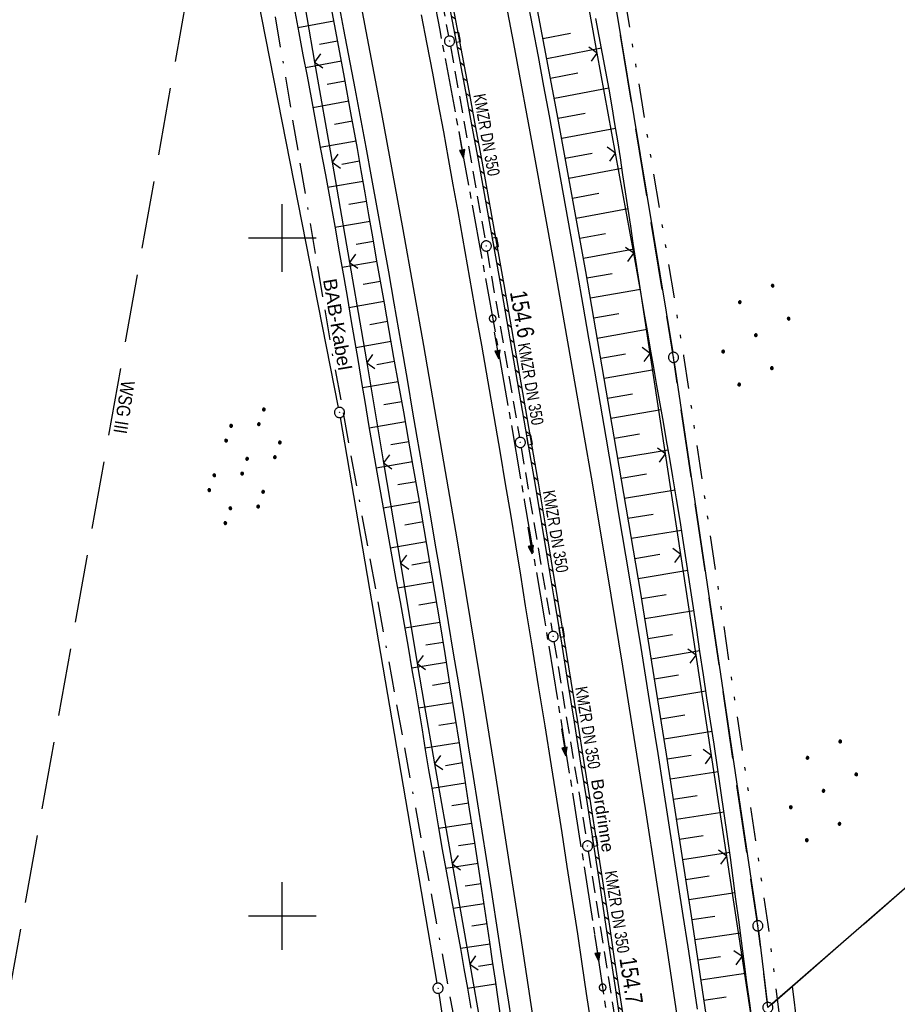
# Model space of a CAD drawing. Extents: x 510925 to 511321, y 470320 to 471095.
# Tile 13 of 17: x 511061 to 511191, y 470787 to 470932. Entities that reach past the tile are written whole.
import ezdxf
from ezdxf.enums import TextEntityAlignment as Align

# ---------------------------------------------------------------- set-up
doc = ezdxf.new("R2010")
doc.units = 0
doc.header["$LTSCALE"] = 10
doc.header["$MEASUREMENT"] = 0
for name, pattern in [('ACAD_ISO16W100', [73, 15, -6.5, 15, -6.5, 15, -7, 1, -7]), ('ACHSE', [5.5, 4, -0.5, 0.5, -0.5]), ('LT00', [0]), ('LT05', [0.7, 0.5, -0.2]), ('LT09', [0.54, 0.2, -0.1, 0.02, -0.1, 0.02, -0.1]), ('STRICHLINIE2', [0.375, 0.25, -0.125])]:
    doc.linetypes.add(name, pattern=pattern)
doc.layers.get('0').update_dxf_attribs({"linetype": 'LT00'})
for name, color, linetype in [('-AX-020', 250, 'ACHSE'), ('-Halt-Pfeil', 4, 'LT00'), ('-Haltung', 182, 'STRICHLINIE2'), ('-Haltungsbeschriftung', 182, 'LT00'), ('-ST-20-1', 250, 'LT00'), ('BAB-KABEL', 220, 'ACAD_ISO16W100'), ('BAB-KABEL_TEXT', 221, 'Continuous'), ('DFK_AB_L', 21, 'LT00'), ('DFK_AB_P', 7, 'LT00'), ('DFK_KATASTER', 250, 'LT00'), ('DFK_NUTZUNG', 250, 'LT00'), ('GEMARKUNGSGRENZE', 3, 'LT09'), ('RINNE_TEXT', 11, 'Continuous'), ('V96_AFBR_BAB', 250, 'LT00'), ('V96_BOESCH', 250, 'LT00'), ('V96_BORDRINNE', 182, 'LT00'), ('V96_BOSCHUNG', 250, 'LT00'), ('V96_KA_PRUF', 182, 'LT00'), ('V96_LD_MARK', 250, 'LT00'), ('V96_RASTER', 250, 'LT00'), ('V96_RINNE', 182, 'LT00'), ('V96_SINKK', 182, 'LT00'), ('V96_ZAUN', 40, 'LT00'), ('WSG-GRENZE', 162, 'LT05'), ('WSG_TEXT', 163, 'Continuous')]:
    doc.layers.add(name, color=color, linetype=linetype)
doc.styles.add('Arial', font='ARIAL.TTF')
doc.styles.add('Beschrift', font='ARIAL.TTF')
doc.styles.add('Haltungsbeschriftung', font='ARIAL.TTF', dxfattribs={"width": 0.75})

# ---------------------------------------------------------------- blocks, each defined once
blk = doc.blocks.new('SYMB0003')
at = {"color": 0, "linetype": 'ByBlock'}
for p, q in [((-0.015712, 0), (0.010166, 0.012015)), ((0, -0.021257), (-0.015712, 0)), ((0.010166, 0.012015), (0, -0.021257))]:
    blk.add_line(p, q, dxfattribs=at)
for points in [[(-0.031395, 0.499013), (-0.093691, 0.491144), (-0.154509, 0.475528), (-0.21289, 0.452414), (-0.267913, 0.422164), (-0.318712, 0.385257), (-0.364484, 0.342274), (-0.404509, 0.293893), (-0.438154, 0.240877), (-0.464888, 0.184062), (-0.484292, 0.124345), (-0.496058, 0.062667), (-0.5, 0)], [(-0.5, 0), (-0.496058, -0.062667), (-0.484292, -0.124345), (-0.464888, -0.184062), (-0.438154, -0.240877), (-0.404509, -0.293893), (-0.364485, -0.342274), (-0.318712, -0.385257), (-0.267914, -0.422164), (-0.21289, -0.452414), (-0.154509, -0.475529), (-0.093691, -0.491144), (-0.031395, -0.499014), (0.031395, -0.499014)], [(0.5, 0), (0.496057, 0.062667), (0.484292, 0.124345), (0.464888, 0.184062), (0.438153, 0.240877), (0.404509, 0.293893), (0.364484, 0.342274), (0.318712, 0.385257), (0.267913, 0.422164), (0.21289, 0.452414), (0.154509, 0.475528), (0.093691, 0.491144), (0.031395, 0.499013), (-0.031395, 0.499013)], [(0.031395, -0.499014), (0.093691, -0.491144), (0.154509, -0.475529), (0.21289, -0.452414), (0.267914, -0.422164), (0.318712, -0.385257), (0.364485, -0.342274), (0.404509, -0.293893), (0.438154, -0.240877), (0.464889, -0.184062), (0.484292, -0.124345), (0.496058, -0.062667), (0.5, 0)]]:
    blk.add_lwpolyline(points, dxfattribs=at)
blk = doc.blocks.new('SYMB0002')
at = {"color": 0, "linetype": 'ByBlock'}
for points in [[(-0.031395, 0.499013), (-0.093691, 0.491144), (-0.154509, 0.475528), (-0.21289, 0.452414), (-0.267913, 0.422164), (-0.318712, 0.385257), (-0.364484, 0.342274), (-0.404509, 0.293893), (-0.438154, 0.240877), (-0.464888, 0.184062), (-0.484292, 0.124345), (-0.496058, 0.062667), (-0.5, 0)], [(-0.5, 0), (-0.496058, -0.062667), (-0.484292, -0.124345), (-0.464888, -0.184062), (-0.438154, -0.240877), (-0.404509, -0.293893), (-0.364485, -0.342274), (-0.318712, -0.385257), (-0.267914, -0.422164), (-0.21289, -0.452414), (-0.154509, -0.475529), (-0.093691, -0.491144), (-0.031395, -0.499014), (0.031395, -0.499014)], [(0.5, 0), (0.496057, 0.062667), (0.484292, 0.124345), (0.464888, 0.184062), (0.438153, 0.240877), (0.404509, 0.293893), (0.364484, 0.342274), (0.318712, 0.385257), (0.267913, 0.422164), (0.21289, 0.452414), (0.154509, 0.475528), (0.093691, 0.491144), (0.031395, 0.499013), (-0.031395, 0.499013)], [(0.031395, -0.499014), (0.093691, -0.491144), (0.154509, -0.475529), (0.21289, -0.452414), (0.267914, -0.422164), (0.318712, -0.385257), (0.364485, -0.342274), (0.404509, -0.293893), (0.438154, -0.240877), (0.464889, -0.184062), (0.484292, -0.124345), (0.496058, -0.062667), (0.5, 0)]]:
    blk.add_lwpolyline(points, dxfattribs=at)
blk = doc.blocks.new('SYMB0652')
at = {"color": 0, "linetype": 'ByBlock'}
blk.add_lwpolyline([(-0.15, -0.075), (0.15, -0.075), (0.15, 0.075), (-0.15, 0.075), (-0.15, -0.075)], dxfattribs=at)
blk = doc.blocks.new('SYMB0024')
at = {"color": 0, "linetype": 'ByBlock'}
for p, q in [((-0.5, 0.5), (0, 0)), ((0, 0), (0.5, 0.5))]:
    blk.add_line(p, q, dxfattribs=at)
blk = doc.blocks.new('SYMB7110')
at = {"color": 0, "linetype": 'ByBlock'}
for p, q in [((-0.515, 0.392919), (-0.515, 0.367081)), ((-0.51, 0.362895), (-0.51, 0.397105)), ((-0.505, 0.399164), (-0.505, 0.360836)), ((-0.5, 0.360204), (-0.5, 0.399796)), ((-0.495, 0.399164), (-0.495, 0.360836)), ((-0.49, 0.362895), (-0.49, 0.397105)), ((-0.485, 0.392919), (-0.485, 0.367081)), ((-0.48, 0.379874), (-0.48, 0.380145)), ((-0.285, 0.392919), (-0.285, 0.367081)), ((-0.28, 0.362895), (-0.28, 0.397105)), ((-0.275, 0.399164), (-0.275, 0.360836)), ((-0.27, 0.360204), (-0.27, 0.399796)), ((-0.265, 0.399164), (-0.265, 0.360836)), ((-0.26, 0.362895), (-0.26, 0.397105)), ((-0.255, 0.392919), (-0.255, 0.367081)), ((-0.25, 0.379874), (-0.25, 0.380146)), ((0.255, 0.392919), (0.255, 0.367081)), ((0.26, 0.362895), (0.26, 0.397105)), ((0.265, 0.399164), (0.265, 0.360836)), ((0.27, 0.360204), (0.27, 0.399796)), ((0.275, 0.399164), (0.275, 0.360836)), ((0.28, 0.362895), (0.28, 0.397105)), ((0.285, 0.392919), (0.285, 0.367081)), ((0.29, 0.379874), (0.29, 0.380145)), ((0.485, 0.392919), (0.485, 0.367081)), ((0.49, 0.362895), (0.49, 0.397105)), ((0.495, 0.399164), (0.495, 0.360836)), ((0.5, 0.360204), (0.5, 0.399796)), ((0.505, 0.399164), (0.505, 0.360836)), ((0.51, 0.362895), (0.51, 0.397105)), ((0.515, 0.392919), (0.515, 0.367081)), ((0.52, 0.379874), (0.52, 0.380146)), ((-0.9, 0.012919), (-0.9, -0.012919)), ((-0.895, -0.017106), (-0.895, 0.017105)), ((-0.89, 0.019164), (-0.89, -0.019164)), ((-0.885, -0.019797), (-0.885, 0.019796)), ((-0.88, 0.019164), (-0.88, -0.019164)), ((-0.875, -0.017106), (-0.875, 0.017105)), ((-0.87, 0.012919), (-0.87, -0.012919)), ((-0.865, -0.000126), (-0.865, 0.000145)), ((-0.67, 0.012919), (-0.67, -0.012919)), ((-0.665, -0.017106), (-0.665, 0.017105)), ((-0.66, 0.019164), (-0.66, -0.019164)), ((-0.655, -0.019797), (-0.655, 0.019796)), ((-0.65, 0.019164), (-0.65, -0.019164)), ((-0.645, -0.017106), (-0.645, 0.017105)), ((-0.64, 0.012919), (-0.64, -0.012919)), ((-0.635, -0.000126), (-0.635, 0.000145)), ((-0.13, 0.012919), (-0.13, -0.012919)), ((-0.125, -0.017105), (-0.125, 0.017105)), ((-0.12, 0.019164), (-0.12, -0.019164)), ((-0.115, -0.019796), (-0.115, 0.019796)), ((-0.11, 0.019164), (-0.11, -0.019164)), ((-0.105, -0.017105), (-0.105, 0.017105)), ((-0.1, 0.012919), (-0.1, -0.012919)), ((-0.095, -0.000126), (-0.095, 0.000146)), ((0.1, 0.012919), (0.1, -0.012919)), ((0.105, -0.017105), (0.105, 0.017105)), ((0.11, 0.019164), (0.11, -0.019164)), ((0.115, -0.019796), (0.115, 0.019796)), ((0.12, 0.019164), (0.12, -0.019164)), ((0.125, -0.017105), (0.125, 0.017105)), ((0.13, 0.012919), (0.13, -0.012919)), ((0.135, -0.000126), (0.135, 0.000146)), ((0.64, 0.012919), (0.64, -0.012919)), ((0.645, -0.017105), (0.645, 0.017105)), ((0.65, 0.019164), (0.65, -0.019164)), ((0.655, -0.019796), (0.655, 0.019796)), ((0.66, 0.019164), (0.66, -0.019164)), ((0.665, -0.017105), (0.665, 0.017105)), ((0.67, 0.012919), (0.67, -0.012919)), ((0.675, -0.000126), (0.675, 0.000146)), ((0.87, 0.012919), (0.87, -0.012919)), ((0.875, -0.017105), (0.875, 0.017105)), ((0.88, 0.019164), (0.88, -0.019164)), ((0.885, -0.019796), (0.885, 0.019796)), ((0.89, 0.019164), (0.89, -0.019164)), ((0.895, -0.017105), (0.895, 0.017105)), ((0.9, 0.012919), (0.9, -0.012919)), ((0.905, -0.000126), (0.905, 0.000146)), ((-0.515, -0.367081), (-0.515, -0.392919)), ((-0.51, -0.397105), (-0.51, -0.362895)), ((-0.505, -0.360836), (-0.505, -0.399164)), ((-0.5, -0.399796), (-0.5, -0.360204)), ((-0.495, -0.360836), (-0.495, -0.399164)), ((-0.49, -0.397106), (-0.49, -0.362895)), ((-0.485, -0.367081), (-0.485, -0.392919)), ((-0.48, -0.380126), (-0.48, -0.379855)), ((-0.285, -0.367081), (-0.285, -0.392919)), ((-0.28, -0.397105), (-0.28, -0.362895)), ((-0.275, -0.360836), (-0.275, -0.399164)), ((-0.27, -0.399796), (-0.27, -0.360204)), ((-0.265, -0.360836), (-0.265, -0.399164)), ((-0.26, -0.397105), (-0.26, -0.362895)), ((-0.255, -0.367081), (-0.255, -0.392919)), ((-0.25, -0.380126), (-0.25, -0.379855)), ((0.255, -0.367081), (0.255, -0.392919)), ((0.26, -0.397105), (0.26, -0.362895)), ((0.265, -0.360836), (0.265, -0.399164)), ((0.27, -0.399796), (0.27, -0.360204)), ((0.275, -0.360836), (0.275, -0.399164)), ((0.28, -0.397105), (0.28, -0.362895)), ((0.285, -0.367081), (0.285, -0.392919)), ((0.29, -0.380126), (0.29, -0.379855)), ((0.485, -0.367081), (0.485, -0.392919)), ((0.49, -0.397105), (0.49, -0.362895)), ((0.495, -0.360836), (0.495, -0.399164)), ((0.5, -0.399796), (0.5, -0.360204)), ((0.505, -0.360836), (0.505, -0.399164)), ((0.51, -0.397105), (0.51, -0.362895)), ((0.515, -0.367081), (0.515, -0.392919)), ((0.52, -0.380126), (0.52, -0.379855))]:
    blk.add_line(p, q, dxfattribs=at)
for points in [[(-0.48, 0.38), (-0.481981, 0.388678), (-0.48753, 0.395637), (-0.49555, 0.399499), (-0.50445, 0.399499), (-0.51247, 0.395637), (-0.518019, 0.388678), (-0.52, 0.38), (-0.518019, 0.371322), (-0.51247, 0.364363), (-0.50445, 0.360501), (-0.49555, 0.360501), (-0.48753, 0.364363), (-0.481981, 0.371322), (-0.48, 0.38)], [(-0.25, 0.38), (-0.251981, 0.388678), (-0.25753, 0.395637), (-0.26555, 0.399499), (-0.27445, 0.399499), (-0.28247, 0.395637), (-0.288019, 0.388678), (-0.29, 0.38), (-0.288019, 0.371322), (-0.28247, 0.364363), (-0.27445, 0.360501), (-0.26555, 0.360501), (-0.25753, 0.364363), (-0.251981, 0.371322), (-0.25, 0.38)], [(0.29, 0.38), (0.288019, 0.388678), (0.28247, 0.395637), (0.27445, 0.399499), (0.26555, 0.399499), (0.25753, 0.395637), (0.251981, 0.388678), (0.25, 0.38), (0.251981, 0.371322), (0.25753, 0.364363), (0.26555, 0.360501), (0.27445, 0.360501), (0.28247, 0.364363), (0.288019, 0.371322), (0.29, 0.38)], [(0.52, 0.38), (0.518019, 0.388678), (0.51247, 0.395637), (0.50445, 0.399499), (0.495549, 0.399499), (0.48753, 0.395637), (0.481981, 0.388678), (0.48, 0.38), (0.481981, 0.371322), (0.48753, 0.364363), (0.495549, 0.360501), (0.50445, 0.360501), (0.51247, 0.364363), (0.518019, 0.371322), (0.52, 0.38)], [(-0.865, 0), (-0.866981, 0.008678), (-0.87253, 0.015637), (-0.88055, 0.019498), (-0.88945, 0.019498), (-0.89747, 0.015637), (-0.903019, 0.008678), (-0.905, 0)], [(-0.905, 0), (-0.903019, -0.008678), (-0.89747, -0.015637), (-0.88945, -0.019499), (-0.88055, -0.019499), (-0.87253, -0.015637), (-0.866981, -0.008678), (-0.865, 0)], [(-0.635, 0), (-0.636981, 0.008678), (-0.64253, 0.015637), (-0.65055, 0.019498), (-0.65945, 0.019498), (-0.66747, 0.015637), (-0.673019, 0.008678), (-0.675, 0)], [(-0.675, 0), (-0.673019, -0.008678), (-0.66747, -0.015637), (-0.65945, -0.019499), (-0.65055, -0.019499), (-0.64253, -0.015637), (-0.636981, -0.008678), (-0.635, 0)], [(-0.095, 0), (-0.096981, 0.008678), (-0.10253, 0.015637), (-0.11055, 0.019499), (-0.11945, 0.019499), (-0.12747, 0.015637), (-0.133019, 0.008678), (-0.135, 0)], [(-0.135, 0), (-0.133019, -0.008678), (-0.12747, -0.015637), (-0.11945, -0.019499), (-0.11055, -0.019499), (-0.10253, -0.015637), (-0.096981, -0.008678), (-0.095, 0)], [(0.135, 0), (0.133019, 0.008678), (0.12747, 0.015637), (0.11945, 0.019499), (0.11055, 0.019499), (0.10253, 0.015637), (0.096981, 0.008678), (0.095, 0)], [(0.095, 0), (0.096981, -0.008678), (0.10253, -0.015637), (0.11055, -0.019499), (0.11945, -0.019499), (0.12747, -0.015637), (0.133019, -0.008678), (0.135, 0)], [(0.675, 0), (0.673019, 0.008678), (0.66747, 0.015637), (0.65945, 0.019499), (0.65055, 0.019499), (0.64253, 0.015637), (0.636981, 0.008678), (0.635, 0)], [(0.635, 0), (0.636981, -0.008678), (0.64253, -0.015637), (0.65055, -0.019499), (0.65945, -0.019499), (0.66747, -0.015637), (0.673019, -0.008678), (0.675, 0)], [(0.905, 0), (0.903019, 0.008678), (0.89747, 0.015637), (0.88945, 0.019499), (0.88055, 0.019499), (0.87253, 0.015637), (0.866981, 0.008678), (0.865, 0)], [(0.865, 0), (0.866981, -0.008678), (0.87253, -0.015637), (0.88055, -0.019499), (0.88945, -0.019499), (0.89747, -0.015637), (0.903019, -0.008678), (0.905, 0)], [(-0.48, -0.38), (-0.481981, -0.371322), (-0.48753, -0.364363), (-0.49555, -0.360501), (-0.50445, -0.360501), (-0.51247, -0.364363), (-0.518019, -0.371322), (-0.52, -0.38), (-0.518019, -0.388678), (-0.51247, -0.395637), (-0.50445, -0.399499), (-0.49555, -0.399499), (-0.48753, -0.395637), (-0.481981, -0.388678), (-0.48, -0.38)], [(-0.25, -0.38), (-0.251981, -0.371322), (-0.25753, -0.364363), (-0.26555, -0.360501), (-0.27445, -0.360501), (-0.28247, -0.364363), (-0.288019, -0.371322), (-0.29, -0.38), (-0.288019, -0.388678), (-0.28247, -0.395637), (-0.27445, -0.399499), (-0.26555, -0.399499), (-0.25753, -0.395637), (-0.251981, -0.388678), (-0.25, -0.38)], [(0.29, -0.38), (0.288019, -0.371322), (0.28247, -0.364363), (0.27445, -0.360501), (0.26555, -0.360501), (0.25753, -0.364363), (0.251981, -0.371322), (0.25, -0.38), (0.251981, -0.388678), (0.25753, -0.395637), (0.26555, -0.399499), (0.27445, -0.399499), (0.28247, -0.395637), (0.288019, -0.388678), (0.29, -0.38)], [(0.52, -0.38), (0.518019, -0.371322), (0.51247, -0.364363), (0.50445, -0.360501), (0.495549, -0.360501), (0.48753, -0.364363), (0.481981, -0.371322), (0.48, -0.38), (0.481981, -0.388678), (0.48753, -0.395637), (0.495549, -0.399499), (0.50445, -0.399499), (0.51247, -0.395637), (0.518019, -0.388678), (0.52, -0.38)]]:
    blk.add_lwpolyline(points, dxfattribs=at)
blk = doc.blocks.new('Ackerland7')
at = {"layer": 'DFK_NUTZUNG', "color": 0, "linetype": 'ByBlock'}
for p, q in [((-4, 3.93), (-4, 3.67)), ((-3.95, 3.63), (-3.95, 3.97)), ((-3.9, 3.99), (-3.9, 3.61)), ((-3.85, 3.6), (-3.85, 4)), ((-3.8, 3.99), (-3.8, 3.61)), ((-3.75, 3.63), (-3.75, 3.97)), ((-3.7, 3.93), (-3.7, 3.67)), ((-3.65, 3.8), (-3.65, 3.8)), ((3.7, 3.93), (3.7, 3.67)), ((3.75, 3.63), (3.75, 3.97)), ((3.8, 3.99), (3.8, 3.61)), ((3.85, 3.6), (3.85, 4)), ((3.9, 3.99), (3.9, 3.61)), ((3.95, 3.63), (3.95, 3.97)), ((4, 3.93), (4, 3.67)), ((4.05, 3.8), (4.05, 3.8)), ((-7.85, 0.13), (-7.85, -0.13)), ((-7.8, -0.17), (-7.8, 0.17)), ((-7.75, 0.19), (-7.75, -0.19)), ((-7.7, -0.2), (-7.7, 0.2)), ((-7.65, 0.19), (-7.65, -0.19)), ((-7.6, -0.17), (-7.6, 0.17)), ((-7.55, 0.13), (-7.55, -0.13)), ((-7.5, 0), (-7.5, 0)), ((-0.15, 0.13), (-0.15, -0.13)), ((-0.1, -0.17), (-0.1, 0.17)), ((-0.05, 0.19), (-0.05, -0.19)), ((0, -0.2), (0, 0.2)), ((0.05, 0.19), (0.05, -0.19)), ((0.1, -0.17), (0.1, 0.17)), ((0.15, 0.13), (0.15, -0.13)), ((0.2, 0), (0.2, 0)), ((7.55, 0.13), (7.55, -0.13)), ((7.6, -0.17), (7.6, 0.17)), ((7.65, 0.19), (7.65, -0.19)), ((7.7, -0.2), (7.7, 0.2)), ((7.75, 0.19), (7.75, -0.19)), ((7.8, -0.17), (7.8, 0.17)), ((7.85, 0.13), (7.85, -0.13)), ((7.9, 0), (7.9, 0)), ((-4, -3.67), (-4, -3.93)), ((-3.95, -3.97), (-3.95, -3.63)), ((-3.9, -3.61), (-3.9, -3.99)), ((-3.85, -4), (-3.85, -3.6)), ((-3.8, -3.61), (-3.8, -3.99)), ((-3.75, -3.97), (-3.75, -3.63)), ((-3.7, -3.67), (-3.7, -3.93)), ((-3.65, -3.8), (-3.65, -3.8)), ((3.7, -3.67), (3.7, -3.93)), ((3.75, -3.97), (3.75, -3.63)), ((3.8, -3.61), (3.8, -3.99)), ((3.85, -4), (3.85, -3.6)), ((3.9, -3.61), (3.9, -3.99)), ((3.95, -3.97), (3.95, -3.63)), ((4, -3.67), (4, -3.93)), ((4.05, -3.8), (4.05, -3.8))]:
    blk.add_line(p, q, dxfattribs=at)
for points in [[(-3.65, 3.8), (-3.67, 3.89), (-3.73, 3.96), (-3.81, 3.99), (-3.89, 3.99), (-3.97, 3.96), (-4.03, 3.89), (-4.05, 3.8), (-4.03, 3.71), (-3.97, 3.64), (-3.89, 3.6), (-3.81, 3.6), (-3.73, 3.64), (-3.67, 3.71), (-3.65, 3.8)], [(4.05, 3.8), (4.03, 3.89), (3.97, 3.96), (3.89, 3.99), (3.81, 3.99), (3.73, 3.96), (3.67, 3.89), (3.65, 3.8), (3.67, 3.71), (3.73, 3.64), (3.81, 3.61), (3.89, 3.61), (3.97, 3.64), (4.03, 3.71), (4.05, 3.8)], [(-7.5, 0), (-7.52, 0.09), (-7.58, 0.16), (-7.66, 0.19), (-7.74, 0.19), (-7.82, 0.16), (-7.88, 0.09), (-7.9, 0)], [(0.2, 0), (0.18, 0.09), (0.12, 0.16), (0.04, 0.19), (-0.04, 0.19), (-0.12, 0.16), (-0.18, 0.09), (-0.2, 0)], [(-0.2, 0), (-0.18, -0.09), (-0.12, -0.16), (-0.04, -0.19), (0.04, -0.19), (0.12, -0.16), (0.18, -0.09), (0.2, 0)], [(7.9, 0), (7.88, 0.09), (7.82, 0.16), (7.74, 0.19), (7.66, 0.19), (7.58, 0.16), (7.52, 0.09), (7.5, 0)], [(7.5, 0), (7.52, -0.09), (7.58, -0.16), (7.66, -0.19), (7.74, -0.19), (7.82, -0.16), (7.88, -0.09), (7.9, 0)], [(-7.9, 0), (-7.88, -0.09), (-7.82, -0.16), (-7.74, -0.19), (-7.66, -0.19), (-7.58, -0.16), (-7.52, -0.09), (-7.5, 0)], [(-3.65, -3.8), (-3.67, -3.71), (-3.73, -3.64), (-3.81, -3.61), (-3.89, -3.61), (-3.97, -3.64), (-4.03, -3.71), (-4.05, -3.8), (-4.03, -3.89), (-3.97, -3.96), (-3.89, -3.99), (-3.81, -3.99), (-3.73, -3.96), (-3.67, -3.89), (-3.65, -3.8)], [(4.05, -3.8), (4.03, -3.71), (3.97, -3.64), (3.89, -3.61), (3.81, -3.61), (3.73, -3.64), (3.67, -3.71), (3.65, -3.8), (3.67, -3.89), (3.73, -3.96), (3.81, -3.99), (3.89, -3.99), (3.97, -3.96), (4.03, -3.89), (4.05, -3.8)]]:
    blk.add_lwpolyline(points, dxfattribs=at)
blk = doc.blocks.new('SYMB0070')
at = {"color": 0, "linetype": 'ByBlock'}
for p, q in [((-0.5, 0), (0.2, 0)), ((0.5, 0), (0.2, 0.1)), ((0.2, 0.1), (0.2, 0)), ((0.468, 0), (0.21, 0.086)), ((0.21, 0.086), (0.21, -0.086)), ((0.21, -0.086), (0.468, 0)), ((0.22, -0.072), (0.437, 0)), ((0.23, -0.058), (0.405, 0)), ((0.24, -0.045), (0.374, 0)), ((0.342, 0), (0.25, 0.031)), ((0.25, 0.031), (0.25, -0.031)), ((0.25, -0.031), (0.342, 0)), ((0.26, -0.017), (0.31, 0)), ((0.27, -0.003), (0.279, 0))]:
    blk.add_line(p, q, dxfattribs=at)
for points in [[(0.2, 0), (0.2, -0.1), (0.5, 0)], [(0.437, 0), (0.22, 0.072), (0.22, -0.072)], [(0.405, 0), (0.23, 0.058), (0.23, -0.058)], [(0.374, 0), (0.24, 0.045), (0.24, -0.045)], [(0.31, 0), (0.26, 0.017), (0.26, -0.017)], [(0.279, 0), (0.27, 0.003), (0.27, -0.003)]]:
    blk.add_lwpolyline(points, dxfattribs=at)

msp = doc.modelspace()

# ---------------------------------------------------------------- hatches: boundary and pattern name
at = {"layer": 'V96_BORDRINNE'}
h = msp.add_hatch(dxfattribs=at)
h.set_pattern_fill('ANSI31', color=256, scale=13, angle=280, style=0)
h.paths.add_polyline_path([(511115.66, 470982.67), (511114.53, 470988.18), (511114.04, 470988.08), (511115.17, 470982.57), (511116.35, 470976.78), (511117.51, 470970.99), (511118.67, 470965.2), (511119.57, 470960.64), (511119.88, 470959.07), (511120.37, 470959.16), (511120.06, 470960.73), (511119.16, 470965.29), (511118.01, 470971.09), (511116.84, 470976.88)])
h.paths.add_polyline_path([(511120.95, 470956.17), (511120.63, 470957.84), (511120.14, 470957.74), (511120.46, 470956.08), (511121.35, 470951.51), (511122.23, 470946.95), (511123.11, 470942.39), (511124.1, 470937.2), (511125.09, 470932.01), (511125.43, 470930.23), (511125.92, 470930.32), (511125.58, 470932.11), (511124.59, 470937.29), (511123.6, 470942.48), (511122.72, 470947.05), (511121.84, 470951.61)])
h = msp.add_hatch(dxfattribs=at)
h.set_pattern_fill('ANSI31', color=256, scale=13, angle=280, style=0)
h.paths.add_polyline_path([(511127.54, 470921.72), (511126.57, 470926.92), (511126.17, 470928.99), (511125.68, 470928.9), (511126.08, 470926.82), (511127.05, 470921.63), (511128.02, 470916.44), (511128.87, 470911.77), (511129.72, 470907.1), (511130.56, 470902.42), (511131, 470899.98), (511131.49, 470900.07), (511131.05, 470902.51), (511130.21, 470907.19), (511129.36, 470911.86), (511128.51, 470916.53)])
h.paths.add_polyline_path([(511132.71, 470893.16), (511131.89, 470897.84), (511131.73, 470898.74), (511131.23, 470898.65), (511131.39, 470897.75), (511132.22, 470893.08), (511133.62, 470885.11), (511135, 470877.14), (511136.08, 470870.84), (511136.58, 470870.92), (511135.49, 470877.22), (511134.11, 470885.19)])
h = msp.add_hatch(dxfattribs=at)
h.set_pattern_fill('ANSI31', color=256, scale=13, angle=280, style=0)
h.paths.add_polyline_path([(511137.82, 470863.61), (511136.86, 470869.25), (511136.81, 470869.59), (511136.31, 470869.51), (511136.37, 470869.16), (511137.33, 470863.53), (511138.28, 470857.89), (511139.23, 470852.25), (511140.16, 470846.61), (511140.84, 470842.47), (511141.33, 470842.55), (511140.65, 470846.69), (511139.72, 470852.33), (511138.78, 470857.97)])
h.paths.add_polyline_path([(511142.61, 470834.66), (511141.64, 470840.68), (511141.55, 470841.22), (511141.06, 470841.14), (511141.15, 470840.6), (511142.12, 470834.58), (511143.08, 470828.57), (511144.04, 470822.55), (511144.99, 470816.52), (511145.75, 470811.65), (511146.24, 470811.73), (511145.48, 470816.6), (511144.53, 470822.63), (511143.58, 470828.65)])
h = msp.add_hatch(dxfattribs=at)
h.set_pattern_fill('ANSI31', color=256, scale=13, angle=280, style=0)
h.paths.add_polyline_path([(511147.36, 470804.54), (511146.45, 470810.39), (511145.96, 470810.32), (511146.86, 470804.46), (511147.78, 470798.43), (511148.28, 470798.5)])
h = msp.add_hatch(dxfattribs=at)
h.set_pattern_fill('ANSI31', color=256, scale=13, angle=280, style=0)
h.paths.add_polyline_path([(511148.96, 470794.02), (511148.28, 470798.5), (511147.78, 470798.43), (511148.46, 470793.95), (511149.13, 470789.47), (511149.8, 470784.99), (511150.3, 470785.06), (511149.63, 470789.54)])
h.paths.add_polyline_path([(511150.3, 470785.06), (511149.8, 470784.99), (511150.26, 470781.93), (511150.75, 470782)])

# ---------------------------------------------------------------- linework, layer by layer
at = {"layer": '-AX-020', "ltscale": 0.2, "flags": 128}
msp.add_lwpolyline([(511092.53, 471077.22), (511094.53, 471068.54), (511098.39, 471051.37), (511102.17, 471034.17), (511105.87, 471016.96), (511109.5, 470999.73), (511113.05, 470982.49), (511116.52, 470965.23), (511119.91, 470947.95), (511123.22, 470930.66), (511126.45, 470913.36), (511129.61, 470896.04), (511132.69, 470878.7), (511135.68, 470861.35), (511138.6, 470843.99), (511141.44, 470826.62), (511144.2, 470809.23), (511146.88, 470791.83), (511149.49, 470774.42), (511152.01, 470757), (511154.45, 470739.56), (511156.82, 470722.12), (511159.1, 470704.66), (511161.31, 470687.19), (511163.44, 470669.72), (511165.49, 470652.23), (511165.64, 470650.9), (511167.87, 470631.02), (511170.03, 470611.14), (511172.1, 470591.25), (511174.1, 470571.35), (511176.01, 470551.44), (511177.85, 470531.52), (511179.53, 470512.55), (511180.88, 470496.34), (511182.16, 470480.14), (511183.36, 470463.92), (511184.48, 470447.7), (511185.52, 470431.48), (511186.48, 470415.25), (511187.36, 470399.01), (511188.16, 470382.77), (511188.88, 470366.53), (511189.52, 470350.29), (511189.76, 470343.49)], dxfattribs=at)
at = {"layer": '-Haltung'}
for p, q in [((511119.13, 470957.25, 359.87), (511124.52, 470929.79, 359.87)), ((511124.8, 470928.32, 359.87), (511129.94, 470899.56, 359.87)), ((511130.2, 470898.09, 359.87), (511134.97, 470870.59, 359.87)), ((511135.22, 470869.11, 359.87), (511139.81, 470841.97, 359.87)), ((511140.06, 470840.49, 359.87), (511144.9, 470811.07, 359.87)), ((511145.13, 470809.58, 359.87), (511149.58, 470781.33, 359.87))]:
    msp.add_line(p, q, dxfattribs=at)
at = {"layer": 'BAB-KABEL', "ltscale": 0.03, "flags": 128}
msp.add_lwpolyline([(511067.1, 471073.33), (511077.6, 471030.01), (511089.22, 470981.62), (511098.91, 470932.89), (511107.16, 470884.03), (511116.15, 470835.04), (511125.08, 470786.06), (511133.15, 470736.97), (511137.3, 470706.32), (511129.89, 470689.71), (511129.54, 470684.61), (511132.44, 470671.58), (511143.11, 470670.95), (511145.78, 470638.26), (511151.08, 470588.89), (511155.98, 470539.42), (511159.51, 470489.78), (511162.63, 470440.14), (511165.94, 470390.62), (511167.84, 470340.94), (511167.84, 470340.13)], dxfattribs=at)
at = {"layer": 'DFK_AB_L'}
for p, q in [((511108.3, 470875.01), (511091.02, 470962.9)), ((511145.21, 470958.11), (511157.57, 470883.14)), ((511157.8, 470881.66), (511170.01, 470799.29)), ((511122.83, 470790.08), (511108.57, 470873.53)), ((511170.21, 470797.81), (511171.52, 470787.24)), ((511123.07, 470788.6), (511136.09, 470704.23))]:
    msp.add_line(p, q, dxfattribs=at)
at = {"layer": 'DFK_KATASTER'}
for p in [(511246.43, 470851.69), (511172.18, 470786.99), (511183.92, 470719.87)]:
    msp.add_line(p, (511175.23, 470789.64), dxfattribs=at)
at = {"layer": 'GEMARKUNGSGRENZE', "ltscale": 2.5, "flags": 128}
msp.add_lwpolyline([(511121.08, 471081.59), (511126.45, 471060.17), (511143.98, 470974.85), (511146.57, 470959.09), (511159.17, 470882.63), (511171.61, 470798.75), (511182.45, 470711.37), (511193.01, 470699.76), (511193.73, 470690.19), (511187.83, 470675.55), (511194.98, 470614.95), (511207.15, 470475.09), (511207.63, 470473.85), (511218.63, 470446.19), (511282.7, 470462.39), (511261.68, 470406.38), (511258.84, 470397.92), (511241.39, 470351.39)], dxfattribs=at)
at = {"layer": 'V96_AFBR_BAB', "elevation": 359.87}
for points in [[(511134.08, 470782.78), (511133.39, 470787.31), (511132.69, 470791.84), (511131.99, 470796.37), (511130.74, 470804.44), (511129.48, 470812.5), (511128.2, 470820.57), (511127.48, 470825.12), (511126.75, 470829.67), (511126.01, 470834.22), (511125.27, 470838.77), (511124.52, 470843.31), (511123.87, 470847.21), (511123.21, 470851.11), (511122.55, 470855), (511121.89, 470858.9), (511121.23, 470862.8), (511120.56, 470866.69), (511119.89, 470870.65), (511119.22, 470874.6), (511118.55, 470878.55), (511117.88, 470882.51), (511117.2, 470886.46), (511116.51, 470890.41), (511115.7, 470895.01), (511114.88, 470899.61), (511114.04, 470904.21), (511113.2, 470908.8), (511112.35, 470913.4), (511110.73, 470922.08), (511109.09, 470930.77), (511107.43, 470939.45)], [(511161.21, 470786.25), (511160.52, 470790.86), (511159.83, 470795.46), (511159.13, 470800.06), (511158.4, 470804.84), (511157.66, 470809.62), (511156.92, 470814.4), (511156.17, 470819.17), (511155.41, 470823.95), (511154.16, 470831.76), (511152.9, 470839.58), (511151.63, 470847.39), (511150.67, 470853.21), (511149.7, 470859.02), (511148.73, 470864.83), (511147.74, 470870.65), (511146.91, 470875.5), (511146.07, 470880.36), (511145.22, 470885.22), (511144.37, 470890.08), (511143.51, 470894.93), (511142.84, 470898.78), (511142.15, 470902.63), (511141.47, 470906.48), (511140.78, 470910.33), (511140.09, 470914.18), (511139.38, 470918.03), (511138.58, 470922.39), (511137.76, 470926.76), (511136.94, 470931.12), (511136.11, 470935.48)], [(511120.5, 470932.94), (511121.33, 470928.62), (511122.14, 470924.3), (511122.95, 470919.99), (511123.75, 470915.67), (511124.46, 470911.75), (511125.17, 470907.83), (511125.87, 470903.91), (511126.57, 470899.98), (511127.26, 470896.06), (511127.95, 470892.14), (511128.66, 470888.16), (511129.36, 470884.18), (511130.06, 470880.2), (511130.75, 470876.22), (511131.44, 470872.24), (511132.12, 470868.26), (511132.88, 470863.76), (511133.63, 470859.27), (511134.37, 470854.77), (511135.11, 470850.27), (511135.84, 470845.77), (511136.8, 470839.87), (511137.75, 470833.97), (511138.7, 470828.06), (511139.64, 470822.16), (511140.43, 470817.21), (511141.21, 470812.25), (511141.98, 470807.29), (511142.75, 470802.34), (511143.51, 470797.38), (511144.17, 470792.96), (511144.83, 470788.55), (511145.49, 470784.13)]]:
    msp.add_lwpolyline(points, dxfattribs=at)
at = {"layer": 'V96_BOESCH', "elevation": 359.87}
for points in [[(511163.79, 470776.85), (511160.32, 470800), (511156.67, 470823.86), (511152.85, 470847.62), (511148.94, 470870.66), (511144.75, 470895.09), (511140.55, 470918.34), (511135.62, 470944.39), (511131.18, 470967.01), (511126.39, 470991.17), (511121.68, 471012.83), (511116.88, 471035.98), (511111.6, 471059.81), (511107.17, 471079.46)], [(511132.24, 470784.96), (511131.83, 470787.75), (511131.42, 470790.54), (511131.01, 470793.34), (511130.6, 470796.13), (511129.87, 470801.04), (511129.13, 470805.95), (511128.38, 470810.85), (511127.62, 470815.76), (511126.86, 470820.67), (511126.16, 470825.18), (511125.45, 470829.7), (511124.73, 470834.22), (511124, 470838.73), (511123.27, 470843.24), (511122.5, 470847.87), (511121.72, 470852.49), (511120.93, 470857.11), (511120.13, 470861.73), (511119.32, 470866.35), (511118.61, 470870.35), (511117.9, 470874.36), (511117.18, 470878.36), (511116.47, 470882.37), (511115.76, 470886.37), (511115.05, 470890.38), (511114.48, 470893.64), (511113.91, 470896.9), (511113.35, 470900.17), (511112.78, 470903.43), (511112.22, 470906.69), (511111.64, 470909.96), (511111.07, 470913.22), (511110.12, 470918.45), (511109.16, 470923.69), (511108.18, 470928.92), (511107.19, 470934.15)], [(511101.84, 470933.44), (511102.45, 470930.25), (511103.05, 470927.05), (511103.65, 470923.86), (511104.25, 470920.66), (511104.95, 470916.88), (511105.65, 470913.1), (511106.35, 470909.31), (511107.04, 470905.53), (511107.73, 470901.74), (511108.4, 470897.96), (511109.07, 470894.17), (511109.6, 470891.07), (511110.13, 470887.98), (511110.65, 470884.89), (511111.17, 470881.79), (511111.69, 470878.69), (511112.21, 470875.6), (511112.73, 470872.5), (511113.25, 470869.41), (511113.79, 470866.32), (511114.37, 470862.98), (511114.96, 470859.65), (511115.56, 470856.31), (511116.16, 470852.98), (511116.76, 470849.65), (511117.36, 470846.32), (511117.96, 470842.98), (511118.54, 470839.65), (511119.12, 470836.31), (511119.62, 470833.37), (511120.12, 470830.42), (511120.61, 470827.47), (511121.09, 470824.52), (511121.58, 470821.57), (511122.08, 470818.62), (511122.58, 470815.68), (511123.09, 470812.73), (511123.6, 470809.81), (511124.13, 470806.88), (511124.66, 470803.96), (511125.19, 470801.04), (511125.72, 470798.12), (511126.26, 470795.19), (511126.78, 470792.27), (511127.3, 470789.35), (511127.81, 470786.42)], [(511169.35, 470784.07), (511168.93, 470787.14), (511168.51, 470790.21), (511168.1, 470793.28), (511167.7, 470796.35), (511167.3, 470799.42), (511166.9, 470802.49), (511166.49, 470805.56), (511166.08, 470808.63), (511165.66, 470811.7), (511165.18, 470815.11), (511164.69, 470818.53), (511164.18, 470821.94), (511163.67, 470825.35), (511163.15, 470828.76), (511162.63, 470832.17), (511162.11, 470835.58), (511161.59, 470838.99), (511161.11, 470842.22), (511160.62, 470845.44), (511160.14, 470848.67), (511159.65, 470851.89), (511159.15, 470855.11), (511158.65, 470858.33), (511158.13, 470861.55), (511157.6, 470864.77), (511157.15, 470867.46), (511156.68, 470870.16), (511156.21, 470872.85), (511155.73, 470875.54), (511155.25, 470878.23), (511154.78, 470880.92), (511154.3, 470883.61), (511153.84, 470886.31), (511153.38, 470889), (511152.94, 470891.7), (511152.53, 470894.21), (511152.14, 470896.73), (511151.76, 470899.25), (511151.38, 470901.76), (511151, 470904.28), (511150.62, 470906.8), (511150.24, 470909.32), (511149.86, 470911.83), (511149.46, 470914.35), (511149.06, 470916.86), (511148.64, 470919.37), (511148.19, 470921.98), (511147.72, 470924.59), (511147.24, 470927.19), (511146.75, 470929.8), (511146.25, 470932.4)]]:
    msp.add_lwpolyline(points, dxfattribs=at)
at = {"layer": 'V96_BOSCHUNG'}
for p, q in [((511107.6, 470932.01, 359.87), (511102.3, 470931.01, 359.87)), ((511138.44, 470929.46, 359.87), (511142.48, 470930.24, 359.87)), ((511108.16, 470929.05, 359.87), (511105.51, 470928.56, 359.87)), ((511139, 470926.51, 359.87), (511147.07, 470928.08, 359.87)), ((511108.71, 470926.11, 359.87), (511103.41, 470925.12, 359.87)), ((511139.56, 470923.57, 359.87), (511143.59, 470924.35, 359.87)), ((511109.26, 470923.16, 359.87), (511106.61, 470922.67, 359.87)), ((511140.12, 470920.63, 359.87), (511148.15, 470922.16, 359.87)), ((511109.8, 470920.21, 359.87), (511104.51, 470919.23, 359.87)), ((511140.67, 470917.69, 359.87), (511144.67, 470918.44, 359.87)), ((511110.34, 470917.24, 359.87), (511107.7, 470916.77, 359.87)), ((511141.2, 470914.75, 359.87), (511149.16, 470916.22, 359.87)), ((511110.88, 470914.28, 359.87), (511105.6, 470913.35, 359.87)), ((511141.73, 470911.8, 359.87), (511145.68, 470912.53, 359.87)), ((511111.4, 470911.32, 359.87), (511108.78, 470910.86, 359.87)), ((511142.27, 470908.85, 359.87), (511150.09, 470910.29, 359.87)), ((511111.92, 470908.36, 359.87), (511106.69, 470907.46, 359.87)), ((511142.8, 470905.9, 359.87), (511146.67, 470906.61, 359.87)), ((511112.44, 470905.41, 359.87), (511109.83, 470904.96, 359.87)), ((511143.33, 470902.94, 359.87), (511150.99, 470904.36, 359.87)), ((511112.95, 470902.45, 359.87), (511107.76, 470901.55, 359.87)), ((511143.87, 470899.99, 359.87), (511147.65, 470900.69, 359.87)), ((511113.47, 470899.5, 359.87), (511110.88, 470899.05, 359.87)), ((511144.4, 470897.05, 359.87), (511151.89, 470898.41, 359.87)), ((511113.98, 470896.54, 359.87), (511108.81, 470895.65, 359.87)), ((511144.92, 470894.11, 359.87), (511148.63, 470894.77, 359.87)), ((511114.49, 470893.58, 359.87), (511111.91, 470893.14, 359.87)), ((511145.43, 470891.16, 359.87), (511152.81, 470892.45, 359.87)), ((511115.01, 470890.63, 359.87), (511109.83, 470889.73, 359.87)), ((511145.93, 470888.21, 359.87), (511149.62, 470888.85, 359.87)), ((511115.53, 470887.67, 359.87), (511112.93, 470887.22, 359.87)), ((511146.44, 470885.25, 359.87), (511153.8, 470886.54, 359.87)), ((511116.05, 470884.72, 359.87), (511110.83, 470883.82, 359.87)), ((511146.95, 470882.29, 359.87), (511150.63, 470882.94, 359.87)), ((511116.57, 470881.77, 359.87), (511113.95, 470881.31, 359.87)), ((511147.45, 470879.34, 359.87), (511154.83, 470880.63, 359.87)), ((511117.1, 470878.81, 359.87), (511111.82, 470877.9, 359.87)), ((511147.96, 470876.38, 359.87), (511151.66, 470877.03, 359.87)), ((511117.63, 470875.86, 359.87), (511114.97, 470875.4, 359.87)), ((511148.47, 470873.43, 359.87), (511155.88, 470874.71, 359.87)), ((511118.15, 470872.91, 359.87), (511112.82, 470871.98, 359.87)), ((511118.68, 470869.95, 359.87), (511116, 470869.49, 359.87)), ((511148.97, 470870.49, 359.87), (511152.69, 470871.11, 359.87)), ((511149.47, 470867.54, 359.87), (511156.92, 470868.77, 359.87)), ((511119.2, 470867, 359.87), (511113.83, 470866.07, 359.87)), ((511119.72, 470864.04, 359.87), (511117.04, 470863.58, 359.87)), ((511149.97, 470864.59, 359.87), (511153.7, 470865.2, 359.87)), ((511150.48, 470861.63, 359.87), (511157.92, 470862.86, 359.87)), ((511120.24, 470861.09, 359.87), (511114.87, 470860.16, 359.87)), ((511150.98, 470858.67, 359.87), (511154.69, 470859.28, 359.87)), ((511120.75, 470858.13, 359.87), (511118.08, 470857.67, 359.87)), ((511151.48, 470855.71, 359.87), (511158.87, 470856.93, 359.87)), ((511121.26, 470855.18, 359.87), (511115.93, 470854.25, 359.87)), ((511151.98, 470852.75, 359.87), (511155.66, 470853.36, 359.87)), ((511121.76, 470852.22, 359.87), (511119.11, 470851.76, 359.87)), ((511152.48, 470849.8, 359.87), (511159.79, 470851, 359.87)), ((511122.27, 470849.25, 359.87), (511116.99, 470848.36, 359.87)), ((511152.98, 470846.84, 359.87), (511156.61, 470847.44, 359.87)), ((511122.76, 470846.28, 359.87), (511120.14, 470845.85, 359.87)), ((511153.46, 470843.88, 359.87), (511160.68, 470845.07, 359.87)), ((511123.25, 470843.31, 359.87), (511118.05, 470842.47, 359.87)), ((511153.93, 470840.91, 359.87), (511157.53, 470841.51, 359.87)), ((511123.74, 470840.35, 359.87), (511121.15, 470839.93, 359.87)), ((511154.41, 470837.95, 359.87), (511161.57, 470839.14, 359.87)), ((511124.22, 470837.39, 359.87), (511119.08, 470836.56, 359.87)), ((511154.88, 470834.99, 359.87), (511158.45, 470835.58, 359.87)), ((511124.69, 470834.43, 359.87), (511122.14, 470834.02, 359.87)), ((511155.36, 470832.03, 359.87), (511162.48, 470833.2, 359.87)), ((511125.17, 470831.46, 359.87), (511120.08, 470830.65, 359.87)), ((511155.84, 470829.07, 359.87), (511159.38, 470829.65, 359.87)), ((511125.64, 470828.5, 359.87), (511123.1, 470828.09, 359.87)), ((511156.31, 470826.12, 359.87), (511163.38, 470827.26, 359.87)), ((511126.1, 470825.54, 359.87), (511121.06, 470824.73, 359.87)), ((511156.78, 470823.16, 359.87), (511160.31, 470823.72, 359.87)), ((511126.57, 470822.57, 359.87), (511124.06, 470822.17, 359.87)), ((511157.23, 470820.21, 359.87), (511164.28, 470821.3, 359.87)), ((511127.03, 470819.61, 359.87), (511122.05, 470818.81, 359.87)), ((511157.68, 470817.24, 359.87), (511161.2, 470817.79, 359.87)), ((511127.49, 470816.63, 359.87), (511125.02, 470816.25, 359.87)), ((511158.14, 470814.28, 359.87), (511165.14, 470815.37, 359.87)), ((511127.95, 470813.66, 359.87), (511123.05, 470812.91, 359.87)), ((511158.59, 470811.31, 359.87), (511162.08, 470811.85, 359.87)), ((511128.41, 470810.68, 359.87), (511125.99, 470810.33, 359.87)), ((511159.04, 470808.35, 359.87), (511165.98, 470809.42, 359.87)), ((511128.86, 470807.72, 359.87), (511124.1, 470807.01, 359.87)), ((511159.49, 470805.38, 359.87), (511162.93, 470805.92, 359.87)), ((511129.31, 470804.75, 359.87), (511126.97, 470804.41, 359.87)), ((511159.94, 470802.43, 359.87), (511166.77, 470803.46, 359.87)), ((511129.76, 470801.79, 359.87), (511125.18, 470801.11, 359.87)), ((511130.2, 470798.82, 359.87), (511127.96, 470798.49, 359.87)), ((511160.4, 470799.46, 359.87), (511163.78, 470799.97, 359.87)), ((511160.84, 470796.51, 359.87), (511167.55, 470797.5, 359.87)), ((511130.64, 470795.85, 359.87), (511126.26, 470795.2, 359.87)), ((511131.08, 470792.88, 359.87), (511128.93, 470792.57, 359.87)), ((511161.29, 470793.53, 359.87), (511164.61, 470794.03, 359.87)), ((511161.73, 470790.57, 359.87), (511168.33, 470791.55, 359.87)), ((511131.51, 470789.92, 359.87), (511127.31, 470789.29, 359.87)), ((511162.18, 470787.59, 359.87), (511165.45, 470788.09, 359.87))]:
    msp.add_line(p, q, dxfattribs=at)
at = {"layer": 'V96_LD_MARK', "elevation": 359.87}
for points in [[(511158.36, 470784.34), (511156.79, 470794.85), (511155.18, 470805.35), (511153.55, 470815.85), (511151.9, 470826.35), (511150.21, 470836.84), (511148.49, 470847.32), (511145.77, 470863.62), (511142.96, 470879.91), (511140.09, 470896.18), (511137.14, 470912.45), (511134.13, 470928.7), (511131.04, 470944.93), (511127.88, 470961.16), (511124.65, 470977.37), (511121.35, 470993.56), (511117.98, 471009.75), (511114.54, 471025.91), (511111.03, 471042.07), (511107.46, 471058.2), (511103.81, 471074.32), (511102.78, 471078.79)], [(511136.96, 470785.32), (511135.19, 470797.01), (511133.38, 470808.69), (511131.55, 470820.36), (511129.67, 470832.03), (511127.77, 470843.7), (511125.82, 470855.35), (511123.84, 470867.01), (511120.86, 470884.14), (511117.8, 470901.26), (511114.66, 470918.37), (511111.44, 470935.46), (511108.14, 470952.54), (511104.76, 470969.6), (511101.3, 470986.65), (511097.76, 471003.68), (511094.14, 471020.69), (511090.44, 471037.68), (511086.67, 471054.66), (511084.12, 471065.92), (511081.9, 471075.6)]]:
    msp.add_lwpolyline(points, dxfattribs=at)
at = {"layer": 'V96_RASTER'}
for p, q in [((511100, 470895, 359.87), (511100, 470905, 359.87)), ((511105, 470900, 359.87), (511095, 470900, 359.87)), ((511100, 470795, 359.87), (511100, 470805, 359.87)), ((511095, 470800, 359.87), (511105, 470800, 359.87))]:
    msp.add_line(p, q, dxfattribs=at)
at = {"layer": 'V96_RINNE', "elevation": 359.87}
for points in [[(511149.8, 470784.99), (511149.13, 470789.47), (511148.46, 470793.95), (511147.78, 470798.43), (511146.86, 470804.46), (511145.93, 470810.49), (511144.99, 470816.52), (511144.04, 470822.55), (511143.08, 470828.57), (511142.12, 470834.58), (511141.15, 470840.6), (511140.16, 470846.61), (511139.23, 470852.25), (511138.28, 470857.89), (511137.33, 470863.53), (511136.37, 470869.16), (511135, 470877.14), (511133.62, 470885.11), (511132.22, 470893.08), (511131.39, 470897.75), (511130.56, 470902.42), (511129.72, 470907.1), (511128.87, 470911.77), (511128.02, 470916.44), (511127.05, 470921.63), (511126.08, 470926.82), (511125.09, 470932.01), (511124.1, 470937.2)], [(511150.3, 470785.06), (511149.63, 470789.54), (511148.96, 470794.02), (511148.28, 470798.5), (511147.36, 470804.54), (511146.42, 470810.57), (511145.48, 470816.6), (511144.53, 470822.63), (511143.58, 470828.65), (511142.61, 470834.66), (511141.64, 470840.68), (511140.65, 470846.69), (511139.72, 470852.33), (511138.78, 470857.97), (511137.82, 470863.61), (511136.86, 470869.25), (511135.49, 470877.22), (511134.11, 470885.19), (511132.71, 470893.16), (511131.89, 470897.84), (511131.05, 470902.51), (511130.21, 470907.19), (511129.36, 470911.86), (511128.51, 470916.53), (511127.54, 470921.72), (511126.57, 470926.92), (511125.58, 470932.11), (511124.59, 470937.29)]]:
    msp.add_lwpolyline(points, dxfattribs=at)
at = {"layer": 'V96_ZAUN'}
for p, q in [((511146.44, 470927.29, 359.87), (511143.76, 470942.05, 359.87)), ((511149.13, 470912.54, 359.87), (511146.44, 470927.29, 359.87)), ((511104.77, 470925.95, 359.87), (511107.35, 470911.17, 359.87)), ((511151.82, 470897.78, 359.87), (511149.13, 470912.54, 359.87)), ((511107.35, 470911.17, 359.87), (511109.92, 470896.39, 359.87)), ((511156.51, 470868.15, 359.87), (511154.25, 470882.98, 359.87)), ((511112.46, 470881.61, 359.87), (511114.94, 470866.82, 359.87)), ((511158.77, 470853.32, 359.87), (511156.51, 470868.15, 359.87)), ((511114.94, 470866.82, 359.87), (511117.43, 470852.03, 359.87)), ((511161.02, 470838.49, 359.87), (511158.77, 470853.32, 359.87)), ((511117.43, 470852.03, 359.87), (511119.91, 470837.23, 359.87)), ((511163.28, 470823.66, 359.87), (511161.02, 470838.49, 359.87)), ((511165.54, 470808.83, 359.87), (511163.28, 470823.66, 359.87)), ((511122.46, 470822.45, 359.87), (511125.06, 470807.68, 359.87)), ((511167.8, 470794, 359.87), (511165.54, 470808.83, 359.87)), ((511125.06, 470807.68, 359.87), (511127.66, 470792.91, 359.87)), ((511127.66, 470792.91, 359.87), (511130.26, 470778.13, 359.87)), ((511170.05, 470779.17, 359.87), (511167.8, 470794, 359.87))]:
    msp.add_line(p, q, dxfattribs=at)
at = {"layer": 'V96_ZAUN', "elevation": 359.87}
for points in [[(511102.13, 470940.71), (511102.47, 470939.18), (511104.77, 470925.95)], [(511154.25, 470882.98), (511152.92, 470891.71), (511151.82, 470897.78)], [(511109.92, 470896.39), (511111.65, 470886.45), (511112.46, 470881.61)], [(511119.91, 470837.23), (511120.93, 470831.17), (511122.46, 470822.45)]]:
    msp.add_lwpolyline(points, dxfattribs=at)
at = {"layer": 'WSG-GRENZE', "ltscale": 2, "flags": 128}
for points in [[(511220.03, 471024.16), (511145.09, 470958.85), (511090.88, 470963.64), (511042.13, 470689.85), (511034.93, 470686.28), (511040.5, 470423.38), (511040.31, 470419.35), (511115.41, 470332.11)], [(511235.33, 470350.46), (511217.72, 470444.41), (511206.24, 470473.3), (511205.67, 470474.74), (511193.49, 470614.8), (511186.3, 470675.75), (511192.21, 470690.43), (511191.66, 470698.9), (511188.5, 470715.24), (511184.01, 470719.13), (511175.23, 470789.64), (511171.61, 470786.5), (511170.12, 470798.55), (511157.69, 470882.4), (511145.09, 470958.85)], [(511175.23, 470789.64), (511246.43, 470851.7)]]:
    msp.add_lwpolyline(points, dxfattribs=at)

# ---------------------------------------------------------------- block references
at = {"layer": '-Halt-Pfeil', "yscale": 4, "zscale": 4}
for p, xscale, rotation in [((511126.39, 470913.76, 359.87), 3.999999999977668, 280.1500259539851), ((511131.6, 470884.17, 359.87), 4.000000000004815, 279.8317159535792), ((511136.53, 470855.37, 359.87), 3.999999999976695, 279.6008859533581), ((511141.49, 470825.62, 359.87), 4.000000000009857, 279.3315859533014), ((511146.37, 470795.3, 359.87), 4.00000000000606, 278.9503959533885)]:
    msp.add_blockref('SYMB0070', p, dxfattribs=dict(at, xscale=xscale, rotation=rotation))
at = {"layer": '-ST-20-1', "rotation": 258.929999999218}
for p in [(511131.02, 470888.13), (511147.24, 470789.46)]:
    msp.add_blockref('SYMB0002', p, dxfattribs=at)
at = {"layer": 'DFK_AB_P', "xscale": 1.499999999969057, "yscale": 1.5, "zscale": 1.5, "rotation": 251.2881100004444}
for p in [(511157.69, 470882.4), (511108.44, 470874.27), (511170.12, 470798.55), (511122.96, 470789.34), (511171.61, 470786.5)]:
    msp.add_blockref('SYMB0003', p, dxfattribs=at)
at = {"layer": 'DFK_NUTZUNG'}
for p, rotation in [((511169.84, 470885.68), 251.2883000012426), ((511179.81, 470818.46), 251.2883000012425)]:
    msp.add_blockref('Ackerland7', p, dxfattribs=dict(at, rotation=rotation))
at = {"layer": 'DFK_NUTZUNG', "xscale": 10, "yscale": 10, "zscale": 10, "rotation": 251.28826}
msp.add_blockref('SYMB7110', (511094.44, 470866.34), dxfattribs=at)
at = {"layer": 'V96_KA_PRUF', "xscale": 1.50000000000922, "yscale": 1.50000000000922, "zscale": 1.5, "rotation": 278.7021059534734}
for p in [(511124.66, 470929.05, 359.87), (511130.08, 470898.83, 359.87), (511135.1, 470869.85, 359.87), (511139.94, 470841.23, 359.87), (511145.02, 470810.32, 359.87)]:
    msp.add_blockref('SYMB0003', p, dxfattribs=at)
at = {"layer": 'V96_SINKK', "zscale": 4.5}
for p, xscale, yscale, rotation in [((511125.84, 470929.62, 359.87), 4.500000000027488, 4.500000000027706, 280.5213106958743), ((511131.42, 470899.37, 359.87), 4.50000000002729, 4.500000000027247, 279.9456076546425), ((511136.45, 470870.21, 359.87), 4.500000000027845, 4.500000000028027, 279.5865314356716), ((511141.2, 470841.85, 359.87), 4.500000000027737, 4.500000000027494, 279.107815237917), ((511146.12, 470811.02, 359.87), 4.500000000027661, 4.500000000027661, 278.6888690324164)]:
    msp.add_blockref('SYMB0652', p, dxfattribs=dict(at, xscale=xscale, yscale=yscale, rotation=rotation))
at = {"layer": 'V96_ZAUN', "yscale": 2.100000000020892, "zscale": 2.100000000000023}
for p, xscale, rotation in [((511146.44, 470927.29, 359.87), 2.100000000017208, 100.3180159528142), ((511104.77, 470925.95, 359.87), 2.100000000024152, 279.8701759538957), ((511149.13, 470912.54, 359.87), 2.100000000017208, 100.3180159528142), ((511107.35, 470911.17, 359.87), 2.100000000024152, 279.8701759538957), ((511151.82, 470897.78, 359.87), 2.100000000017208, 100.3180159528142), ((511109.92, 470896.39, 359.87), 2.100000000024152, 279.8701759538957), ((511154.25, 470882.98, 359.87), 2.099999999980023, 98.6566459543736), ((511112.46, 470881.61, 359.87), 2.099999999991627, 279.5344459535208), ((511156.51, 470868.15, 359.87), 2.099999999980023, 98.6566459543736), ((511114.94, 470866.82, 359.87), 2.099999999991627, 279.5344459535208), ((511158.77, 470853.32, 359.87), 2.099999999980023, 98.6566459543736), ((511117.43, 470852.03, 359.87), 2.099999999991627, 279.5344459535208), ((511161.02, 470838.49, 359.87), 2.099999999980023, 98.6566459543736), ((511119.91, 470837.23, 359.87), 2.099999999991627, 279.5344459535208), ((511122.46, 470822.45, 359.87), 2.09999999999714, 279.971635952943), ((511163.28, 470823.66, 359.87), 2.099999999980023, 98.6566459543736), ((511125.06, 470807.68, 359.87), 2.09999999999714, 279.971635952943), ((511165.54, 470808.83, 359.87), 2.099999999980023, 98.6566459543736), ((511167.8, 470794, 359.87), 2.099999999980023, 98.6566459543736), ((511127.66, 470792.91, 359.87), 2.09999999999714, 279.971635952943)]:
    msp.add_blockref('SYMB0024', p, dxfattribs=dict(at, xscale=xscale, rotation=rotation))

# ---------------------------------------------------------------- texts
at = {"layer": '-Haltungsbeschriftung', "style": 'Haltungsbeschriftung', "width": 0.75}
for rotation, p in [(280.15, (511128.18, 470921.1, 359.87)), (279.8317, (511134.71, 470884.37, 359.87)), (279.6009, (511138.4, 470862.63, 359.87)), (279.3316, (511143.17, 470833.69, 359.87)), (278.9504, (511147.54, 470806.53, 359.87))]:
    msp.add_text('KMZR DN 350', height=1.8, rotation=rotation, dxfattribs=at).set_placement(p)
at = {"layer": '-ST-20-1', "style": 'Beschrift', "width": 0.8}
for s, rotation, p in [('  154.6', -79.9258, (511133.28, 470893.53)), ('  154.7', -81.403, (511149.47, 470795.28))]:
    msp.add_text(s, height=2.5, rotation=rotation, dxfattribs=at).set_placement(p)
at = {"layer": 'BAB-KABEL_TEXT', "style": 'Beschrift'}
msp.add_text('BAB-Kabel', height=2, rotation=279.6329, dxfattribs=at).set_placement((511107.14, 470887.1), align=Align.CENTER)
at = {"layer": 'RINNE_TEXT', "style": 'Arial'}
msp.add_text('Bordrinne', height=1.8, rotation=278.7834, dxfattribs=at).set_placement((511145.52, 470820.07))
at = {"layer": 'WSG_TEXT', "style": 'Beschrift', "width": 0.8}
msp.add_text('WSG III', height=2, rotation=261.172, dxfattribs=at).set_placement((511075.68, 470875.2), align=Align.CENTER)

doc.saveas('drawing.dxf')
